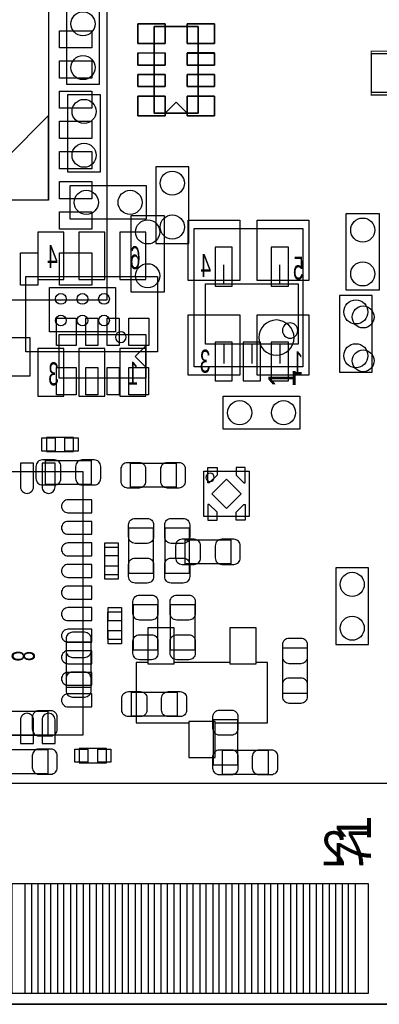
# Model space of a CAD drawing. Extents: x 0 to 67.8, y 0 to 38.6.
# Tile 2 of 7: x 15.6 to 23.9, y 0 to 22.8. Entities that reach past the tile are written whole.
import ezdxf
from ezdxf.enums import TextEntityAlignment as Align

# ---------------------------------------------------------------- set-up
doc = ezdxf.new("R2010")
doc.units = 0
for name, color, linetype in [('BG_OUTLINE', 3, 'CONTINUOUS'), ('PG_ASSEMBLY_BOTTOM', 43, 'CONTINUOUS'), ('PG_ASSEMBLY_TOP', 253, 'CONTINUOUS'), ('PIN_BOTTOM', 211, 'CONTINUOUS'), ('PIN_TOP', 150, 'CONTINUOUS')]:
    doc.layers.add(name, color=color, linetype=linetype)

msp = doc.modelspace()

# ---------------------------------------------------------------- linework, layer by layer
at = {"layer": 'BG_OUTLINE'}
msp.add_lwpolyline([(67.600068, 0), (25.299924, 0), (25.299924, 3.75412, 0.414116), (24.800052, 4.253992, 0.414221), (24.299926, 3.75412), (24.299926, 0), (0, 0), (0, 17.999964, 0.41415), (1.999996, 19.99996, 0.414214), (0, 21.999956), (0, 38.600126), (67.600068, 38.600126), (67.600068, 21.999956, 1.000034), (67.600068, 17.999964)], format="xyb", close=True, dxfattribs=at)
for points in [[(0, 0), (24.299926, 0)], [(24.299926, 0), (0, 0)], [(24.30018, 0), (0, 0)], [(0.001016, 0), (24.300942, 0)]]:
    msp.add_lwpolyline(points, dxfattribs=at)
at = {"layer": 'PG_ASSEMBLY_BOTTOM', "const_width": 0.0254}
for points in [[(16.272764, 30.153356), (3.272536, 30.153356), (3.272536, 18.653252), (16.272764, 18.653252), (16.272764, 30.153356)], [(23.749, 21.082), (25.781, 21.082), (25.781, 22.098), (23.749, 22.098), (23.749, 21.082)]]:
    msp.add_lwpolyline(points, dxfattribs=at)
at = {"layer": 'PG_ASSEMBLY_BOTTOM'}
for points in [[(16.6878, 23.114), (16.6878, 21.336), (17.4498, 21.336), (17.4498, 23.114), (16.6878, 23.114)], [(19.7358, 20.6629), (19.7358, 22.6695), (18.7198, 22.6695), (18.7198, 20.6629), (19.7358, 20.6629)], [(17.4752, 19.304), (17.4752, 21.082), (16.7132, 21.082), (16.7132, 19.304), (17.4752, 19.304)], [(19.2278, 20.91182), (18.9738, 20.65782)], [(19.2278, 20.91182), (19.4818, 20.65782)], [(19.5199, 17.6403), (19.5199, 19.4183), (18.7579, 19.4183), (18.7579, 17.6403), (19.5199, 17.6403)], [(18.542, 18.9738), (16.764, 18.9738), (16.764, 18.2118), (18.542, 18.2118), (18.542, 18.9738)], [(20.33016, 16.6878), (20.33016, 17.145)], [(21.63064, 16.6878), (21.63064, 17.145)], [(18.797016, 15.12697), (15.746984, 15.12697), (15.746984, 16.87703), (18.797016, 16.87703), (18.797016, 15.12697)], [(22.055582, 15.301976), (19.905472, 15.301976), (19.905472, 16.702024), (22.055582, 16.702024), (22.055582, 15.301976)], [(23.7744, 14.6558), (23.7744, 16.4338), (23.0124, 16.4338), (23.0124, 14.6558), (23.7744, 14.6558)], [(20.33016, 15.3162), (20.33016, 14.859)], [(20.9804, 15.3162), (20.9804, 14.859)], [(21.63064, 15.3162), (21.63064, 14.859)], [(23.69058, 8.33882), (23.69058, 10.11682), (22.92858, 10.11682), (22.92858, 8.33882), (23.69058, 8.33882)]]:
    msp.add_lwpolyline(points, dxfattribs=at)
for points in [[(14.321536, 18.652236), (16.272764, 18.652236), (16.272764, 20.60321)], [(16.291052, 15.588488), (16.291052, 16.618712), (17.821148, 16.618712), (17.821148, 15.588488)], [(17.258792, 12.051792), (16.198596, 12.051792), (16.198596, 12.611608), (17.258792, 12.611608)], [(19.226276, 11.986514), (18.16608, 11.986514), (18.16608, 12.54633), (19.226276, 12.54633)], [(20.921218, 12.361418), (20.921218, 11.311382), (19.871182, 11.311382), (19.871182, 12.361418)], [(20.494498, 10.210292), (19.434302, 10.210292), (19.434302, 10.770108), (20.494498, 10.770108)], [(19.5199, 5.722366), (20.1295, 5.722366), (20.1295, 6.526276), (21.344636, 6.526276), (21.344636, 7.926324), (21.07946, 7.926324), (21.07946, 8.730234), (20.46986, 8.730234), (20.46986, 7.926324), (19.17954, 7.926324), (19.17954, 8.730234), (18.56994, 8.730234), (18.56994, 7.926324), (18.304764, 7.926324), (18.304764, 6.526276), (19.5199, 6.526276)], [(16.687292, 7.343902), (16.687292, 8.404098), (17.247108, 8.404098), (17.247108, 7.343902)], [(22.263608, 8.264398), (22.263608, 7.204202), (21.703792, 7.204202), (21.703792, 8.264398)], [(16.252698, 6.235192), (15.192502, 6.235192), (15.192502, 6.795008), (16.252698, 6.795008)], [(15.192502, 5.906008), (16.252698, 5.906008), (16.252698, 5.346192), (15.192502, 5.346192)]]:
    msp.add_lwpolyline(points, close=True, dxfattribs=at)
for points in [[(22.0472, 15.621, 1), (21.6916, 15.621, 1), (22.0472, 15.621)], [(18.070068, 15.4686, 1), (17.820132, 15.4686, 1), (18.070068, 15.4686)], [(20.111212, 12.2174, 1), (19.919188, 12.2174, 1), (20.111212, 12.2174)]]:
    msp.add_lwpolyline(points, format="xyb", dxfattribs=at)
at = {"layer": 'PG_ASSEMBLY_TOP'}
for points in [[(17.622012, 16.32331), (4.221988, 16.32331), (4.221988, 29.82341), (17.622012, 29.82341)], [(16.220694, 13.1445), (16.220694, 12.8143), (16.850614, 12.8143), (16.850614, 13.1445)], [(10.970768, 12.346432), (10.970768, 6.246368), (17.070832, 6.246368), (17.070832, 12.346432)], [(18.694908, 9.985502), (18.135092, 9.985502), (18.135092, 11.045698), (18.694908, 11.045698)], [(18.973292, 11.045698), (19.533108, 11.045698), (19.533108, 9.985502), (18.973292, 9.985502)], [(17.8943, 10.59434), (17.5641, 10.59434), (17.5641, 9.96442), (17.8943, 9.96442)], [(18.796508, 8.207502), (18.236692, 8.207502), (18.236692, 9.267698), (18.796508, 9.267698)], [(19.100292, 9.267698), (19.660108, 9.267698), (19.660108, 8.207502), (19.100292, 8.207502)], [(17.9705, 9.09447), (17.6403, 9.09447), (17.6403, 8.46455), (17.9705, 8.46455)], [(19.249898, 7.239508), (19.249898, 6.679692), (18.189702, 6.679692), (18.189702, 7.239508)], [(20.090892, 6.600698), (20.650708, 6.600698), (20.650708, 5.540502), (20.090892, 5.540502)], [(16.98244, 5.9309), (16.98244, 5.6007), (17.61236, 5.6007), (17.61236, 5.9309)], [(20.300696, 5.330698), (20.300696, 5.890514), (21.360892, 5.890514), (21.360892, 5.330698)]]:
    msp.add_lwpolyline(points, close=True, dxfattribs=at)
for points in [[(18.7198, 20.6629), (18.7198, 22.6695), (19.7358, 22.6695), (19.7358, 20.6629), (18.7198, 20.6629)], [(19.2278, 20.91182), (18.9738, 20.65782)], [(19.2278, 20.91182), (19.4818, 20.65782)], [(18.1864, 16.51), (18.1864, 18.288), (18.9484, 18.288), (18.9484, 16.51), (18.1864, 16.51)], [(23.17242, 16.55318), (23.17242, 18.33118), (23.93442, 18.33118), (23.93442, 16.55318), (23.17242, 16.55318)], [(19.6469, 14.7828), (19.6469, 17.9832), (22.1615, 17.9832), (22.1615, 14.7828), (19.6469, 14.7828)], [(18.52422, 14.51356), (16.51762, 14.51356), (16.51762, 15.52956), (18.52422, 15.52956), (18.52422, 14.51356)], [(18.2753, 15.02156), (18.5293, 15.27556)], [(18.2753, 15.02156), (18.5293, 14.76756)], [(20.32, 14.097), (22.098, 14.097), (22.098, 13.335), (20.32, 13.335), (20.32, 14.097)], [(0.001016, 0), (0.001016, 5.129022), (67.750944, 5.129022), (67.750944, 0)], [(0.001016, 0), (24.300942, 0)]]:
    msp.add_lwpolyline(points, dxfattribs=at)
msp.add_lwpolyline([(21.961348, 15.4559, 1), (21.142452, 15.4559, 1), (21.961348, 15.4559)], format="xyb", dxfattribs=at)
at = {"layer": 'PIN_BOTTOM'}
for points in [[(18.3388, 22.276308), (18.9738, 22.276308), (18.9738, 22.733508), (18.3388, 22.733508)], [(19.4818, 22.27707), (20.1168, 22.27707), (20.1168, 22.73427), (19.4818, 22.73427)], [(18.3388, 21.776182), (18.9738, 21.776182), (18.9738, 22.055582), (18.3388, 22.055582)], [(19.4818, 21.776944), (20.1168, 21.776944), (20.1168, 22.056344), (19.4818, 22.056344)], [(24.384, 21.1455), (24.384, 22.0345), (23.749, 22.0345), (23.749, 21.1455)], [(18.3388, 21.276056), (18.9738, 21.276056), (18.9738, 21.555456), (18.3388, 21.555456)], [(19.4818, 21.276818), (20.1168, 21.276818), (20.1168, 21.556218), (19.4818, 21.556218)], [(18.3388, 20.59559), (18.9738, 20.59559), (18.9738, 21.05279), (18.3388, 21.05279)], [(19.4818, 20.598892), (20.1168, 20.598892), (20.1168, 21.056092), (19.4818, 21.056092)], [(16.622014, 16.801846), (16.622014, 17.90192), (16.022066, 17.90192), (16.022066, 16.801846)], [(17.571974, 16.801846), (17.571974, 17.90192), (16.972026, 17.90192), (16.972026, 16.801846)], [(18.521934, 16.801846), (18.521934, 17.90192), (17.921986, 17.90192), (17.921986, 16.801846)], [(20.530312, 16.651732), (20.530312, 17.551654), (20.130262, 17.551654), (20.130262, 16.651732)], [(21.830792, 16.651732), (21.830792, 17.551654), (21.430742, 17.551654), (21.430742, 16.651732)], [(20.530312, 14.452092), (20.530312, 15.352014), (20.130262, 15.352014), (20.130262, 14.452092)], [(21.180552, 14.452092), (21.180552, 15.352014), (20.780502, 15.352014), (20.780502, 14.452092)], [(21.830792, 14.452092), (21.830792, 15.352014), (21.430742, 15.352014), (21.430742, 14.452092)], [(16.622014, 14.101826), (16.622014, 15.2019), (16.022066, 15.2019), (16.022066, 14.101826)], [(17.571974, 14.101826), (17.571974, 15.2019), (16.972026, 15.2019), (16.972026, 14.101826)], [(18.521934, 14.101826), (18.521934, 15.2019), (17.921986, 15.2019), (17.921986, 14.101826)], [(19.99615, 12.086336), (19.966178, 12.086336), (19.966178, 12.446508), (20.175982, 12.446508), (20.175982, 12.266422)], [(20.79625, 12.086336), (20.826222, 12.086336), (20.826222, 12.446508), (20.616418, 12.446508), (20.616418, 12.266422)], [(20.735654, 11.8364), (20.3962, 12.175854), (20.056746, 11.8364), (20.3962, 11.496946)], [(19.99615, 11.586464), (19.966178, 11.586464), (19.966178, 11.226292), (20.175982, 11.226292), (20.175982, 11.406378)], [(20.79625, 11.586464), (20.826222, 11.586464), (20.826222, 11.226292), (20.616418, 11.226292), (20.616418, 11.406378)], [(18.56994, 8.730234), (18.56994, 7.892034), (19.17954, 7.892034), (19.17954, 8.730234)], [(20.46986, 8.730234), (20.46986, 7.892034), (21.07946, 7.892034), (21.07946, 8.730234)], [(19.5199, 6.560566), (19.5199, 5.722366), (20.1295, 5.722366), (20.1295, 6.560566)], [(15.425928, 0.249936), (15.425928, 2.799842), (15.876016, 2.799842), (15.876016, 0.249936)], [(16.025876, 0.249936), (16.025876, 2.799842), (16.475964, 2.799842), (16.475964, 0.249936)], [(16.625824, 0.249936), (16.625824, 2.799842), (17.075912, 2.799842), (17.075912, 0.249936)], [(17.226026, 0.249936), (17.226026, 2.799842), (17.676114, 2.799842), (17.676114, 0.249936)], [(17.825974, 0.249936), (17.825974, 2.799842), (18.276062, 2.799842), (18.276062, 0.249936)], [(18.425922, 0.249936), (18.425922, 2.799842), (18.87601, 2.799842), (18.87601, 0.249936)], [(19.02587, 0.249936), (19.02587, 2.799842), (19.475958, 2.799842), (19.475958, 0.249936)], [(19.625818, 0.249936), (19.625818, 2.799842), (20.075906, 2.799842), (20.075906, 0.249936)], [(20.22602, 0.249936), (20.22602, 2.799842), (20.676108, 2.799842), (20.676108, 0.249936)], [(20.825968, 0.249936), (20.825968, 2.799842), (21.276056, 2.799842), (21.276056, 0.249936)], [(21.425916, 0.249936), (21.425916, 2.799842), (21.876004, 2.799842), (21.876004, 0.249936)], [(22.025864, 0.249936), (22.025864, 2.799842), (22.475952, 2.799842), (22.475952, 0.249936)], [(22.625812, 0.249936), (22.625812, 2.799842), (23.0759, 2.799842), (23.0759, 0.249936)], [(23.226014, 0.249936), (23.226014, 2.799842), (23.676102, 2.799842), (23.676102, 0.249936)]]:
    msp.add_lwpolyline(points, close=True, dxfattribs=at)
for points in [[(16.128746, 12.041632), (16.408654, 12.041632, 0.414846), (16.558768, 12.191746), (16.558768, 12.471654, 0.414846), (16.408654, 12.621768), (16.128746, 12.621768, 0.414846), (15.978632, 12.471654), (15.978632, 12.191746, 0.414846)], [(17.328642, 12.621768), (17.048734, 12.621768, 0.414846), (16.89862, 12.471654), (16.89862, 12.191746, 0.414846), (17.048734, 12.041632), (17.328642, 12.041632, 0.414846), (17.478756, 12.191746), (17.478756, 12.471654, 0.414846)], [(18.09623, 11.976354), (18.376138, 11.976354, 0.414846), (18.526252, 12.126468), (18.526252, 12.406376, 0.414846), (18.376138, 12.55649), (18.09623, 12.55649, 0.414846), (17.946116, 12.406376), (17.946116, 12.126468, 0.414846)], [(19.296126, 12.55649), (19.016218, 12.55649, 0.414846), (18.866104, 12.406376), (18.866104, 12.126468, 0.414846), (19.016218, 11.976354), (19.296126, 11.976354, 0.414846), (19.44624, 12.126468), (19.44624, 12.406376, 0.414846)], [(19.364452, 10.200132), (19.64436, 10.200132, 0.414846), (19.794474, 10.350246), (19.794474, 10.630154, 0.414846), (19.64436, 10.780268), (19.364452, 10.780268, 0.414846), (19.214338, 10.630154), (19.214338, 10.350246, 0.414846)], [(20.564348, 10.780268), (20.28444, 10.780268, 0.414846), (20.134326, 10.630154), (20.134326, 10.350246, 0.414846), (20.28444, 10.200132), (20.564348, 10.200132, 0.414846), (20.714462, 10.350246), (20.714462, 10.630154, 0.414846)], [(16.677132, 8.473948), (16.677132, 8.19404, 0.414846), (16.827246, 8.043926), (17.107154, 8.043926, 0.414846), (17.257268, 8.19404), (17.257268, 8.473948, 0.414846), (17.107154, 8.624062), (16.827246, 8.624062, 0.414846)], [(21.693632, 8.334248), (21.693632, 8.05434, 0.414846), (21.843746, 7.904226), (22.123654, 7.904226, 0.414846), (22.273768, 8.05434), (22.273768, 8.334248, 0.414846), (22.123654, 8.484362), (21.843746, 8.484362, 0.414846)], [(17.257268, 7.274052), (17.257268, 7.55396, 0.414846), (17.107154, 7.704074), (16.827246, 7.704074, 0.414846), (16.677132, 7.55396), (16.677132, 7.274052, 0.414846), (16.827246, 7.123938), (17.107154, 7.123938, 0.414846)], [(22.273768, 7.134352), (22.273768, 7.41426, 0.414846), (22.123654, 7.564374), (21.843746, 7.564374, 0.414846), (21.693632, 7.41426), (21.693632, 7.134352, 0.414846), (21.843746, 6.984238), (22.123654, 6.984238, 0.414846)], [(16.322548, 6.805168), (16.04264, 6.805168, 0.414846), (15.892526, 6.655054), (15.892526, 6.375146, 0.414846), (16.04264, 6.225032), (16.322548, 6.225032, 0.414846), (16.472662, 6.375146), (16.472662, 6.655054, 0.414846)], [(16.322548, 5.916168), (16.04264, 5.916168, 0.414846), (15.892526, 5.766054), (15.892526, 5.486146, 0.414846), (16.04264, 5.336032), (16.322548, 5.336032, 0.414846), (16.472662, 5.486146), (16.472662, 5.766054, 0.414846)]]:
    msp.add_lwpolyline(points, format="xyb", close=True, dxfattribs=at)
for centre, radius in [((17.0688, 22.733), 0.2794), ((17.0688, 21.717), 0.2794), ((17.0942, 20.701), 0.2794), ((17.0942, 19.685), 0.2794), ((19.1389, 19.0373), 0.2794), ((17.145, 18.5928), 0.2794), ((18.161, 18.5928), 0.2794), ((19.1389, 18.0213), 0.2794), ((16.555974, 16.353536), 0.124968), ((17.0561, 16.353536), 0.124968), ((17.556226, 16.353536), 0.124968), ((23.3934, 16.0528), 0.2794), ((16.555974, 15.853664), 0.124968), ((17.0561, 15.853664), 0.124968), ((17.556226, 15.853664), 0.124968), ((23.3934, 15.0368), 0.2794), ((23.30958, 9.73582), 0.2794), ((23.30958, 8.71982), 0.2794)]:
    msp.add_circle(centre, radius, dxfattribs=at)
at = {"layer": 'PIN_TOP'}
for points in [[(18.9738, 22.27707), (18.3388, 22.27707), (18.3388, 22.73427), (18.9738, 22.73427)], [(20.1168, 22.276308), (19.4818, 22.276308), (19.4818, 22.733508), (20.1168, 22.733508)], [(17.272127, 22.173311), (16.522065, 22.173311), (16.522065, 22.573361), (17.272127, 22.573361)], [(18.9738, 21.776944), (18.3388, 21.776944), (18.3388, 22.056344), (18.9738, 22.056344)], [(20.1168, 21.776182), (19.4818, 21.776182), (19.4818, 22.055582), (20.1168, 22.055582)], [(17.272127, 21.473287), (16.522065, 21.473287), (16.522065, 21.873337), (17.272127, 21.873337)], [(18.9738, 21.276818), (18.3388, 21.276818), (18.3388, 21.556218), (18.9738, 21.556218)], [(20.1168, 21.276056), (19.4818, 21.276056), (19.4818, 21.555456), (20.1168, 21.555456)], [(17.272127, 20.773263), (16.522065, 20.773263), (16.522065, 21.173313), (17.272127, 21.173313)], [(18.9738, 20.598892), (18.3388, 20.598892), (18.3388, 21.056092), (18.9738, 21.056092)], [(20.1168, 20.59559), (19.4818, 20.59559), (19.4818, 21.05279), (20.1168, 21.05279)], [(17.272127, 20.073239), (16.522065, 20.073239), (16.522065, 20.473289), (17.272127, 20.473289)], [(17.272127, 19.373215), (16.522065, 19.373215), (16.522065, 19.773265), (17.272127, 19.773265)], [(17.272127, 18.673445), (16.522065, 18.673445), (16.522065, 19.073495), (17.272127, 19.073495)], [(17.272127, 17.973421), (16.522065, 17.973421), (16.522065, 18.373471), (17.272127, 18.373471)], [(20.704048, 16.78305), (19.504152, 16.78305), (19.504152, 18.183098), (20.704048, 18.183098)], [(22.304248, 16.78305), (21.104352, 16.78305), (21.104352, 18.183098), (22.304248, 18.183098)], [(16.021939, 16.673449), (15.621889, 16.673449), (15.621889, 17.423511), (16.021939, 17.423511)], [(17.272127, 16.673449), (16.522065, 16.673449), (16.522065, 17.423511), (17.272127, 17.423511)], [(20.704048, 14.582902), (19.504152, 14.582902), (19.504152, 15.98295), (20.704048, 15.98295)], [(22.304248, 14.582902), (21.104352, 14.582902), (21.104352, 15.98295), (22.304248, 15.98295)], [(16.910812, 15.91056), (16.910812, 15.27556), (16.453612, 15.27556), (16.453612, 15.91056)], [(17.410938, 15.91056), (17.410938, 15.27556), (17.131538, 15.27556), (17.131538, 15.91056)], [(17.911064, 15.91056), (17.911064, 15.27556), (17.631664, 15.27556), (17.631664, 15.91056)], [(18.59153, 15.91056), (18.59153, 15.27556), (18.13433, 15.27556), (18.13433, 15.91056)], [(15.8369, 15.4559), (15.8369, 14.5669), (15.2273, 14.5669), (15.2273, 15.4559)], [(16.91005, 14.76756), (16.91005, 14.13256), (16.45285, 14.13256), (16.45285, 14.76756)], [(17.410176, 14.76756), (17.410176, 14.13256), (17.130776, 14.13256), (17.130776, 14.76756)], [(17.910302, 14.76756), (17.910302, 14.13256), (17.630902, 14.13256), (17.630902, 14.76756)], [(18.588228, 14.76756), (18.588228, 14.13256), (18.131028, 14.13256), (18.131028, 14.76756)], [(16.1163, 12.827), (16.1163, 13.1318), (16.4211, 13.1318), (16.4211, 12.827)], [(16.650208, 12.827), (16.650208, 13.1318), (16.955008, 13.1318), (16.955008, 12.827)], [(17.5768, 10.698734), (17.8816, 10.698734), (17.8816, 10.393934), (17.5768, 10.393934)], [(17.5768, 10.164826), (17.8816, 10.164826), (17.8816, 9.860026), (17.5768, 9.860026)], [(17.653, 9.198864), (17.9578, 9.198864), (17.9578, 8.894064), (17.653, 8.894064)], [(17.653, 8.664956), (17.9578, 8.664956), (17.9578, 8.360156), (17.653, 8.360156)], [(16.878046, 5.6134), (16.878046, 5.9182), (17.182846, 5.9182), (17.182846, 5.6134)], [(17.411954, 5.6134), (17.411954, 5.9182), (17.716754, 5.9182), (17.716754, 5.6134)], [(15.725902, 0.249936), (15.725902, 2.799842), (16.17599, 2.799842), (16.17599, 0.249936)], [(16.32585, 0.249936), (16.32585, 2.799842), (16.775938, 2.799842), (16.775938, 0.249936)], [(16.926052, 0.249936), (16.926052, 2.799842), (17.37614, 2.799842), (17.37614, 0.249936)], [(17.526, 0.249936), (17.526, 2.799842), (17.976088, 2.799842), (17.976088, 0.249936)], [(18.125948, 0.249936), (18.125948, 2.799842), (18.576036, 2.799842), (18.576036, 0.249936)], [(18.725896, 0.249936), (18.725896, 2.799842), (19.175984, 2.799842), (19.175984, 0.249936)], [(19.325844, 0.249936), (19.325844, 2.799842), (19.775932, 2.799842), (19.775932, 0.249936)], [(19.926046, 0.249936), (19.926046, 2.799842), (20.376134, 2.799842), (20.376134, 0.249936)], [(20.525994, 0.249936), (20.525994, 2.799842), (20.976082, 2.799842), (20.976082, 0.249936)], [(21.125942, 0.249936), (21.125942, 2.799842), (21.57603, 2.799842), (21.57603, 0.249936)], [(21.72589, 0.249936), (21.72589, 2.799842), (22.175978, 2.799842), (22.175978, 0.249936)], [(22.325838, 0.249936), (22.325838, 2.799842), (22.775926, 2.799842), (22.775926, 0.249936)], [(22.92604, 0.249936), (22.92604, 2.799842), (23.376128, 2.799842), (23.376128, 0.249936)]]:
    msp.add_lwpolyline(points, close=True, dxfattribs=at)
for points in [[(15.920974, 12.54633), (15.620746, 12.54633), (15.620746, 11.99642, 0.414214), (15.77086, 11.846306, 0.414214), (15.920974, 11.99642)], [(16.420846, 12.54633), (16.120618, 12.54633), (16.120618, 11.99642, 0.414214), (16.270732, 11.846306, 0.414214), (16.420846, 11.99642)], [(17.27073, 11.396218), (17.27073, 11.696446), (16.72082, 11.696446, 0.414214), (16.570706, 11.546332, 0.414214), (16.72082, 11.396218)], [(17.27073, 10.896346), (17.27073, 11.196574), (16.72082, 11.196574, 0.414214), (16.570706, 11.04646, 0.414214), (16.72082, 10.896346)], [(18.705068, 11.115548), (18.705068, 10.83564, -0.414846), (18.554954, 10.685526), (18.275046, 10.685526, -0.414846), (18.124932, 10.83564), (18.124932, 11.115548, -0.414846), (18.275046, 11.265662), (18.554954, 11.265662, -0.414846)], [(19.543268, 11.115548), (19.543268, 10.83564, -0.414846), (19.393154, 10.685526), (19.113246, 10.685526, -0.414846), (18.963132, 10.83564), (18.963132, 11.115548, -0.414846), (19.113246, 11.265662), (19.393154, 11.265662, -0.414846)], [(17.27073, 10.39622), (17.27073, 10.696448), (16.72082, 10.696448, 0.414214), (16.570706, 10.546334, 0.414214), (16.72082, 10.39622)], [(18.124932, 9.915652), (18.124932, 10.19556, -0.414846), (18.275046, 10.345674), (18.554954, 10.345674, -0.414846), (18.705068, 10.19556), (18.705068, 9.915652, -0.414846), (18.554954, 9.765538), (18.275046, 9.765538, -0.414846)], [(18.963132, 9.915652), (18.963132, 10.19556, -0.414846), (19.113246, 10.345674), (19.393154, 10.345674, -0.414846), (19.543268, 10.19556), (19.543268, 9.915652, -0.414846), (19.393154, 9.765538), (19.113246, 9.765538, -0.414846)], [(17.27073, 9.896348), (17.27073, 10.196576), (16.72082, 10.196576, 0.414214), (16.570706, 10.046462, 0.414214), (16.72082, 9.896348)], [(17.27073, 9.396222), (17.27073, 9.69645), (16.72082, 9.69645, 0.414214), (16.570706, 9.546336, 0.414214), (16.72082, 9.396222)], [(18.806668, 9.337548), (18.806668, 9.05764, -0.414846), (18.656554, 8.907526), (18.376646, 8.907526, -0.414846), (18.226532, 9.05764), (18.226532, 9.337548, -0.414846), (18.376646, 9.487662), (18.656554, 9.487662, -0.414846)], [(19.670268, 9.337548), (19.670268, 9.05764, -0.414846), (19.520154, 8.907526), (19.240246, 8.907526, -0.414846), (19.090132, 9.05764), (19.090132, 9.337548, -0.414846), (19.240246, 9.487662), (19.520154, 9.487662, -0.414846)], [(17.27073, 8.89635), (17.27073, 9.196578), (16.72082, 9.196578, 0.414214), (16.570706, 9.046464, 0.414214), (16.72082, 8.89635)], [(17.27073, 8.396224), (17.27073, 8.696452), (16.72082, 8.696452, 0.414214), (16.570706, 8.546338, 0.414214), (16.72082, 8.396224)], [(18.226532, 8.137652), (18.226532, 8.41756, -0.414846), (18.376646, 8.567674), (18.656554, 8.567674, -0.414846), (18.806668, 8.41756), (18.806668, 8.137652, -0.414846), (18.656554, 7.987538), (18.376646, 7.987538, -0.414846)], [(19.090132, 8.137652), (19.090132, 8.41756, -0.414846), (19.240246, 8.567674), (19.520154, 8.567674, -0.414846), (19.670268, 8.41756), (19.670268, 8.137652, -0.414846), (19.520154, 7.987538), (19.240246, 7.987538, -0.414846)], [(17.27073, 7.896352), (17.27073, 8.19658), (16.72082, 8.19658, 0.414214), (16.570706, 8.046466, 0.414214), (16.72082, 7.896352)], [(17.27073, 7.396226), (17.27073, 7.696454), (16.72082, 7.696454, 0.414214), (16.570706, 7.54634, 0.414214), (16.72082, 7.396226)], [(17.27073, 6.896354), (17.27073, 7.196582), (16.72082, 7.196582, 0.414214), (16.570706, 7.046468, 0.414214), (16.72082, 6.896354)], [(18.119852, 7.249668), (18.39976, 7.249668, -0.414846), (18.549874, 7.099554), (18.549874, 6.819646, -0.414846), (18.39976, 6.669532), (18.119852, 6.669532, -0.414846), (17.969738, 6.819646), (17.969738, 7.099554, -0.414846)], [(19.319748, 6.669532), (19.03984, 6.669532, -0.414846), (18.889726, 6.819646), (18.889726, 7.099554, -0.414846), (19.03984, 7.249668), (19.319748, 7.249668, -0.414846), (19.469862, 7.099554), (19.469862, 6.819646, -0.414846)], [(15.620746, 6.04647), (15.920974, 6.04647), (15.920974, 6.59638, 0.414214), (15.77086, 6.746494, 0.414214), (15.620746, 6.59638)], [(16.120618, 6.04647), (16.420846, 6.04647), (16.420846, 6.59638, 0.414214), (16.270732, 6.746494, 0.414214), (16.120618, 6.59638)], [(20.660868, 6.670548), (20.660868, 6.39064, -0.414846), (20.510754, 6.240526), (20.230846, 6.240526, -0.414846), (20.080732, 6.39064), (20.080732, 6.670548, -0.414846), (20.230846, 6.820662), (20.510754, 6.820662, -0.414846)], [(20.230846, 5.900674), (20.510754, 5.900674, -0.414846), (20.660868, 5.75056), (20.660868, 5.470652, -0.414846), (20.510754, 5.320538), (20.230846, 5.320538, -0.414846), (20.080732, 5.470652), (20.080732, 5.75056, -0.414846)], [(20.080732, 5.470652), (20.080732, 5.75056, -0.414846), (20.230846, 5.900674), (20.510754, 5.900674, -0.414846), (20.660868, 5.75056), (20.660868, 5.470652, -0.414846), (20.510754, 5.320538), (20.230846, 5.320538, -0.414846)], [(21.430742, 5.320538), (21.150834, 5.320538, -0.414846), (21.00072, 5.470652), (21.00072, 5.75056, -0.414846), (21.150834, 5.900674), (21.430742, 5.900674, -0.414846), (21.580856, 5.75056), (21.580856, 5.470652, -0.414846)]]:
    msp.add_lwpolyline(points, format="xyb", close=True, dxfattribs=at)
for centre, radius in [((18.5674, 17.907), 0.2794), ((23.55342, 17.95018), 0.2794), ((18.5674, 16.891), 0.2794), ((23.55342, 16.93418), 0.2794), ((23.56358, 15.93596), 0.254), ((23.56358, 14.91996), 0.254), ((20.701, 13.716), 0.2794), ((21.717, 13.716), 0.2794)]:
    msp.add_circle(centre, radius, dxfattribs=at)

# ---------------------------------------------------------------- texts
at = {"layer": 'PG_ASSEMBLY_BOTTOM', "text_generation_flag": 2, "width": 0.619048}
for s, p in [('4', (16.4846, 17.0688)), ('6', (18.4023, 17.0434)), ('3', (16.51, 14.351)), ('1', (18.3515, 14.3637))]:
    msp.add_text(s, height=0.5334, dxfattribs=at).set_placement(p)
at = {"layer": 'PG_ASSEMBLY_BOTTOM', "text_generation_flag": 2}
for s, height, width, p in [('4', 0.5334, 0.619048, (19.9136, 16.8656)), ('5', 0.5334, 0.619048, (22.0599, 16.8021)), ('3', 0.5334, 0.619048, (19.9009, 14.6431)), ('1', 0.5334, 0.619048, (22.0472, 14.605)), ('72', 0.78994, 0.987138, (23.173182, 3.221482))]:
    msp.add_text(s, height=height, dxfattribs=dict(at, width=width)).set_placement(p, align=Align.CENTER)
at = {"layer": 'PG_ASSEMBLY_BOTTOM', "text_generation_flag": 2, "width": 0.619048}
msp.add_text('8', height=0.5334, rotation=270, dxfattribs=at).set_placement((15.4178, 7.9502))
at = {"layer": 'PG_ASSEMBLY_TOP', "width": 0.88}
msp.add_text('1', height=0.635, rotation=90, dxfattribs=at).set_placement((21.9964, 14.3002))
at = {"layer": 'PG_ASSEMBLY_TOP', "width": 0.987138}
msp.add_text('71', height=0.78994, rotation=90, dxfattribs=at).set_placement((23.74138, 3.78968), align=Align.CENTER)

doc.saveas('drawing.dxf')
